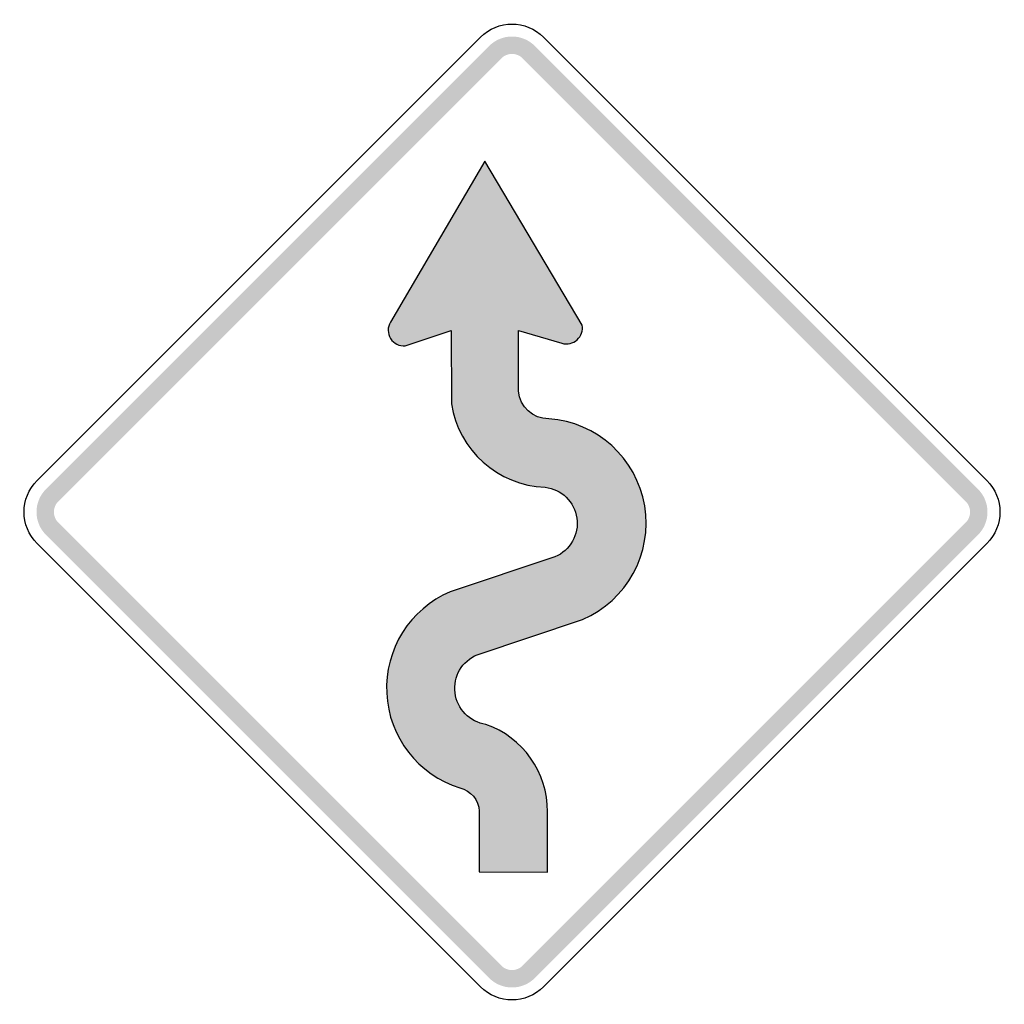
# Model space of a CAD drawing. Header units: inches. Extents: x -20.6 to 20.6, y -20.6 to 20.6.
import ezdxf

# ---------------------------------------------------------------- set-up
doc = ezdxf.new("R2010")
doc.units = ezdxf.units.IN
doc.header["$MEASUREMENT"] = 0

msp = doc.modelspace()

# ---------------------------------------------------------------- hatches: boundary and pattern name
for points in [[(0.958, 19.519), (0.859, 19.608), (0.752, 19.688), (0.638, 19.756), (0.518, 19.813), (0.393, 19.857), (0.264, 19.89), (0.133, 19.909), (0, 19.916), (-0.133, 19.909), (-0.264, 19.89), (-0.393, 19.857), (-0.518, 19.813), (-0.638, 19.756), (-0.752, 19.688), (-0.859, 19.608), (-0.958, 19.519), (-0.442, 19.003), (-0.396, 19.045), (-0.347, 19.081), (-0.295, 19.113), (-0.239, 19.139), (-0.181, 19.16), (-0.122, 19.175), (-0.061, 19.184), (0, 19.187), (0.061, 19.184), (0.122, 19.175), (0.181, 19.16), (0.239, 19.139), (0.295, 19.113), (0.347, 19.081), (0.396, 19.045), (0.442, 19.003), (0.958, 19.519)], [(-19.003, 0.442), (-0.442, 19.003), (-0.958, 19.519), (-19.519, 0.958), (-19.003, 0.442)], [(0.442, 19.003), (19.003, 0.442), (19.519, 0.958), (0.958, 19.519), (0.442, 19.003)], [(-19.519, 0.958), (-19.608, 0.859), (-19.688, 0.752), (-19.756, 0.638), (-19.813, 0.518), (-19.857, 0.393), (-19.89, 0.264), (-19.909, 0.133), (-19.916, 0), (-19.909, -0.133), (-19.89, -0.264), (-19.857, -0.393), (-19.813, -0.518), (-19.756, -0.638), (-19.688, -0.752), (-19.608, -0.859), (-19.519, -0.958), (-19.003, -0.442), (-19.045, -0.396), (-19.081, -0.347), (-19.113, -0.295), (-19.139, -0.239), (-19.16, -0.181), (-19.175, -0.122), (-19.184, -0.061), (-19.187, 0), (-19.184, 0.061), (-19.175, 0.122), (-19.16, 0.181), (-19.139, 0.239), (-19.113, 0.295), (-19.081, 0.347), (-19.045, 0.396), (-19.003, 0.442), (-19.519, 0.958)], [(19.519, -0.958), (19.608, -0.859), (19.688, -0.752), (19.756, -0.638), (19.813, -0.518), (19.857, -0.393), (19.89, -0.264), (19.909, -0.133), (19.916, 0), (19.909, 0.133), (19.89, 0.264), (19.857, 0.393), (19.813, 0.518), (19.756, 0.638), (19.688, 0.752), (19.608, 0.859), (19.519, 0.958), (19.003, 0.442), (19.045, 0.396), (19.081, 0.347), (19.113, 0.295), (19.139, 0.239), (19.16, 0.181), (19.175, 0.122), (19.184, 0.061), (19.187, 0), (19.184, -0.061), (19.175, -0.122), (19.16, -0.181), (19.139, -0.239), (19.113, -0.295), (19.081, -0.347), (19.045, -0.396), (19.003, -0.442), (19.519, -0.958)], [(-0.442, -19.003), (-19.003, -0.442), (-19.519, -0.958), (-0.958, -19.519), (-0.442, -19.003)], [(19.003, -0.442), (0.442, -19.003), (0.958, -19.519), (19.519, -0.958), (19.003, -0.442)], [(-0.958, -19.519), (-0.859, -19.608), (-0.752, -19.688), (-0.638, -19.756), (-0.518, -19.813), (-0.393, -19.857), (-0.264, -19.89), (-0.133, -19.909), (0, -19.916), (0.133, -19.909), (0.264, -19.89), (0.393, -19.857), (0.518, -19.813), (0.638, -19.756), (0.752, -19.688), (0.859, -19.608), (0.958, -19.519), (0.442, -19.003), (0.396, -19.045), (0.347, -19.081), (0.295, -19.113), (0.239, -19.139), (0.181, -19.16), (0.122, -19.175), (0.061, -19.184), (0, -19.187), (-0.061, -19.184), (-0.122, -19.175), (-0.181, -19.16), (-0.239, -19.139), (-0.295, -19.113), (-0.347, -19.081), (-0.396, -19.045), (-0.442, -19.003), (-0.958, -19.519)]]:
    msp.add_hatch(color=7).paths.add_polyline_path(points)
h = msp.add_hatch(color=7)
edge = h.paths.add_edge_path()
edge.add_line((-1.134, 14.695), (-5.094, 7.95))
edge.add_spline(control_points=[(-5.094, 7.95), (-5.219, 7.737), (-5.215, 7.473), (-5.084, 7.264), (-4.953, 7.055), (-4.717, 6.937), (-4.471, 6.956)], knot_values=[0, 0, 0, 0, 1, 1, 1, 2, 2, 2, 2], degree=3, periodic=0)
edge.add_line((-4.471, 6.956), (-2.541, 7.603))
edge.add_line((-2.541, 7.603), (-2.539, 4.534))
edge.add_spline(control_points=[(-2.539, 4.534), (-2.239, 2.579), (-0.592, 1.112), (1.385, 1.039)], knot_values=[0, 0, 0, 0, 1, 1, 1, 1], degree=3, periodic=0)
edge.add_spline(control_points=[(1.385, 1.039), (2.072, 0.959), (2.619, 0.426), (2.717, -0.26), (2.814, -0.945), (2.437, -1.61), (1.799, -1.878)], knot_values=[0, 0, 0, 0, 1, 1, 1, 2, 2, 2, 2], degree=3, periodic=0)
edge.add_line((1.799, -1.878), (-2.583, -3.34))
edge.add_spline(control_points=[(-2.583, -3.34), (-4.274, -4.058), (-5.338, -5.754), (-5.249, -7.588), (-5.16, -9.423), (-3.937, -11.008), (-2.185, -11.559)], knot_values=[0, 0, 0, 0, 1, 1, 1, 2, 2, 2, 2], degree=3, periodic=0)
edge.add_spline(control_points=[(-2.185, -11.559), (-1.728, -11.664), (-1.395, -12.059), (-1.37, -12.528)], knot_values=[0, 0, 0, 0, 1, 1, 1, 1], degree=3, periodic=0)
edge.add_line((-1.37, -12.528), (-1.37, -15.078))
edge.add_line((-1.37, -15.078), (1.49, -15.083))
edge.add_line((1.49, -15.083), (1.49, -12.552))
edge.add_spline(control_points=[(1.49, -12.552), (1.49, -10.909), (0.456, -9.444), (-1.092, -8.895)], knot_values=[0, 0, 0, 0, 1, 1, 1, 1], degree=3, periodic=0)
edge.add_spline(control_points=[(-1.092, -8.895), (-1.772, -8.796), (-2.301, -8.256), (-2.387, -7.574), (-2.472, -6.893), (-2.092, -6.239), (-1.458, -5.976)], knot_values=[0, 0, 0, 0, 1, 1, 1, 2, 2, 2, 2], degree=3, periodic=0)
edge.add_line((-1.458, -5.976), (2.955, -4.5))
edge.add_spline(control_points=[(2.955, -4.5), (4.818, -3.704), (5.893, -1.737), (5.557, 0.26), (5.22, 2.257), (3.56, 3.764), (1.54, 3.907)], knot_values=[0, 0, 0, 0, 1, 1, 1, 2, 2, 2, 2], degree=3, periodic=0)
edge.add_spline(control_points=[(1.54, 3.907), (0.88, 3.899), (0.328, 4.406), (0.279, 5.064)], knot_values=[0, 0, 0, 0, 1, 1, 1, 1], degree=3, periodic=0)
edge.add_line((0.279, 5.064), (0.273, 7.603))
edge.add_line((0.273, 7.603), (2.091, 7.068))
edge.add_spline(control_points=[(2.091, 7.068), (2.315, 7.002), (2.556, 7.057), (2.73, 7.212), (2.904, 7.368), (2.985, 7.602), (2.944, 7.831)], knot_values=[0, 0, 0, 0, 1, 1, 1, 2, 2, 2, 2], degree=3, periodic=0)
edge.add_line((2.944, 7.831), (-1.134, 14.695))

# ---------------------------------------------------------------- linework, layer by layer
at = {"color": 7}
for points in [[(-19.887, 1.326), (-1.326, 19.887)], [(1.326, 19.887), (19.887, 1.326)], [(-1.134, 14.695), (-5.094, 7.95)], [(2.944, 7.831), (-1.134, 14.695)], [(-4.471, 6.956), (-2.541, 7.603), (-2.539, 4.534)], [(0.279, 5.064), (0.273, 7.603), (2.091, 7.068)], [(-1.326, -19.887), (-19.887, -1.326)], [(19.887, -1.326), (1.326, -19.887)], [(1.799, -1.878), (-2.583, -3.34)], [(-1.458, -5.976), (2.955, -4.5)], [(-1.37, -12.528), (-1.37, -15.078), (1.49, -15.083), (1.49, -12.552)]]:
    msp.add_lwpolyline(points, dxfattribs=at)
for points in [[(-1.326, 19.887), (-0.594, 20.62), (0.594, 20.62), (1.326, 19.887)], [(1.54, 3.907), (0.88, 3.899), (0.328, 4.406), (0.279, 5.064)], [(-2.539, 4.534), (-2.239, 2.579), (-0.592, 1.112), (1.385, 1.039)], [(-19.887, -1.326), (-20.62, -0.594), (-20.62, 0.594), (-19.887, 1.326)], [(19.887, 1.326), (20.62, 0.594), (20.62, -0.594), (19.887, -1.326)], [(1.49, -12.552), (1.49, -10.909), (0.456, -9.444), (-1.092, -8.895)], [(-2.185, -11.559), (-1.728, -11.664), (-1.395, -12.059), (-1.37, -12.528)], [(1.326, -19.887), (0.594, -20.62), (-0.594, -20.62), (-1.326, -19.887)]]:
    msp.add_open_spline(points, degree=3, dxfattribs=at)
for points in [[(-5.094, 7.95), (-5.219, 7.737), (-5.215, 7.473), (-5.084, 7.264), (-4.953, 7.055), (-4.717, 6.937), (-4.471, 6.956)], [(2.091, 7.068), (2.315, 7.002), (2.556, 7.057), (2.73, 7.212), (2.904, 7.368), (2.985, 7.602), (2.944, 7.831)], [(2.955, -4.5), (4.818, -3.704), (5.893, -1.737), (5.557, 0.26), (5.22, 2.257), (3.56, 3.764), (1.54, 3.907)], [(1.385, 1.039), (2.072, 0.959), (2.619, 0.426), (2.717, -0.26), (2.814, -0.945), (2.437, -1.61), (1.799, -1.878)], [(-2.583, -3.34), (-4.274, -4.058), (-5.338, -5.754), (-5.249, -7.588), (-5.16, -9.423), (-3.937, -11.008), (-2.185, -11.559)], [(-1.092, -8.895), (-1.772, -8.796), (-2.301, -8.256), (-2.387, -7.574), (-2.472, -6.893), (-2.092, -6.239), (-1.458, -5.976)]]:
    msp.add_open_spline(points, degree=3, knots=[0, 0, 0, 0, 1, 1, 1, 2, 2, 2, 2], dxfattribs=at)

doc.saveas('drawing.dxf')
